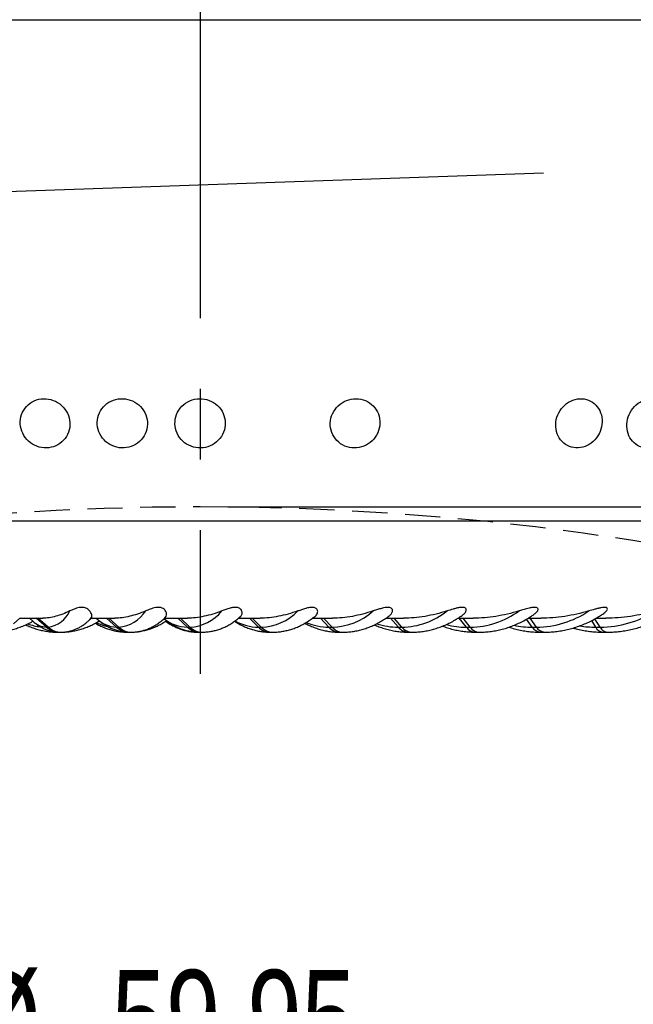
# Model space of a CAD drawing. Header units: millimetres. Extents: x 10 to 412, y 8 to 584.
# Tile 64 of 83: x 321 to 343, y 311 to 346. Entities that reach past the tile are written whole.
import ezdxf

# ---------------------------------------------------------------- set-up
doc = ezdxf.new("R2010")
doc.units = ezdxf.units.MM
doc.linetypes.add('CENTERX2', pattern=[20.32, 12.7, -2.54, 2.54, -2.54])
doc.linetypes.add('HIDDEN', pattern=[1.905, 1.27, -0.635])
for name, color, linetype in [('CENTERLINE', 4, 'CENTERX2'), ('DETAIL', 3, 'Continuous'), ('DIMENSIONS', 2, 'Continuous'), ('HIDDEN', 3, 'HIDDEN')]:
    doc.layers.add(name, color=color, linetype=linetype)
doc.layers.add('OUTLINE', color=7, linetype='Continuous', lineweight=25)
doc.styles.add('SLDTEXTSTYLE0', font='TXT', dxfattribs={"width": 0.75})
doc.dimstyles.new('SLDDIMSTYLE0', dxfattribs={"dimtxt": 3.5, "dimasz": 2, "dimexe": 0, "dimexo": 0.0625, "dimgap": 0.875, "dimtad": 1, "dimrnd": 1e-09, "dimzin": 12, "dimdsep": 46, "dimtxsty": 'SLDTEXTSTYLE0', "dimsah": 1, "dimcen": 0.09, "dimadec": 0, "dimazin": 3, "dimtfac": 1, "dimtmove": 0, "dimatfit": 0, "dimfxl": 0, "dimfrac": 2, "dimtolj": 1, "dimtzin": 12, "dimarcsym": 0})
doc.dimstyles.new('SLDDIMSTYLE1', dxfattribs={"dimtxt": 3.5, "dimasz": 2, "dimexe": 0, "dimexo": 0.0625, "dimgap": 0.875, "dimtad": 1, "dimrnd": 1e-09, "dimzin": 12, "dimdsep": 46, "dimtxsty": 'SLDTEXTSTYLE0', "dimsah": 1, "dimcen": 0, "dimadec": 0, "dimazin": 3, "dimtfac": 1, "dimtofl": 0, "dimtmove": 0, "dimatfit": 3, "dimfxl": 0, "dimfrac": 2, "dimtolj": 1, "dimtzin": 12, "dimarcsym": 0})
doc.dimstyles.new('SLDDIMSTYLE10', dxfattribs={"dimtxt": 3.5, "dimasz": 2, "dimexe": 0, "dimexo": 0.0625, "dimgap": 0.875, "dimtad": 1, "dimrnd": 1e-09, "dimzin": 12, "dimdsep": 46, "dimtxsty": 'SLDTEXTSTYLE0', "dimsah": 1, "dimcen": 0.09, "dimadec": 0, "dimazin": 3, "dimtol": 1, "dimtp": 1.4, "dimtm": 1.4, "dimtfac": 1, "dimtofl": 0, "dimtmove": 0, "dimatfit": 3, "dimfxl": 0, "dimfrac": 2, "dimtolj": 1, "dimarcsym": 0})
doc.dimstyles.new('SLDDIMSTYLE6', dxfattribs={"dimtxt": 3.5, "dimasz": 2, "dimexe": 0, "dimexo": 0.0625, "dimgap": 0.875, "dimtad": 0, "dimtih": 1, "dimtoh": 1, "dimrnd": 1e-09, "dimzin": 12, "dimdsep": 46, "dimtxsty": 'SLDTEXTSTYLE0', "dimsah": 1, "dimcen": 0.09, "dimadec": 0, "dimazin": 3, "dimtfac": 1, "dimtofl": 0, "dimtmove": 0, "dimatfit": 3, "dimfxl": 0, "dimfrac": 2, "dimtolj": 1, "dimtzin": 12, "dimarcsym": 0})
doc.dimstyles.new('SLDDIMSTYLE7', dxfattribs={"dimtxt": 3.5, "dimasz": 2, "dimexe": 0, "dimexo": 0.0625, "dimgap": 0.875, "dimtad": 1, "dimdec": 4, "dimzin": 12, "dimdsep": 46, "dimtxsty": 'SLDTEXTSTYLE0', "dimsah": 1, "dimcen": 0.09, "dimazin": 3, "dimtfac": 1, "dimtofl": 0, "dimtmove": 0, "dimatfit": 3, "dimfxl": 0, "dimfrac": 2, "dimtolj": 1, "dimtzin": 12, "dimarcsym": 0})
doc.dimstyles.new('SLDDIMSTYLE8', dxfattribs={"dimtxt": 3.5, "dimasz": 2, "dimexe": 0, "dimexo": 0.0625, "dimgap": 0.875, "dimtad": 1, "dimrnd": 1e-09, "dimzin": 12, "dimdsep": 46, "dimtxsty": 'SLDTEXTSTYLE0', "dimsah": 1, "dimcen": 0.09, "dimadec": 0, "dimazin": 3, "dimtfac": 1, "dimtofl": 0, "dimtmove": 0, "dimatfit": 3, "dimfxl": 0, "dimfrac": 2, "dimtolj": 1, "dimtzin": 12, "dimarcsym": 0})
doc.dimstyles.new('SLDDIMSTYLE9', dxfattribs={"dimtxt": 3.5, "dimasz": 2, "dimexe": 0, "dimexo": 0.0625, "dimgap": 0.875, "dimtad": 1, "dimrnd": 1e-09, "dimzin": 12, "dimdsep": 46, "dimtxsty": 'SLDTEXTSTYLE0', "dimsah": 1, "dimcen": 0, "dimadec": 0, "dimazin": 3, "dimtfac": 1, "dimtofl": 0, "dimtmove": 0, "dimatfit": 3, "dimfxl": 0, "dimfrac": 2, "dimtolj": 1, "dimtzin": 12, "dimarcsym": 0})

# ---------------------------------------------------------------- blocks, each defined once
blk = doc.blocks.new('_D')
at = {"layer": 'DIMENSIONS'}
for p, q in [((377.386, 328.805), (377.386, 332.805)), ((328.7, 328.805), (379.386, 328.805)), ((377.386, 324.805), (377.386, 328.805)), ((357.675, 324.805), (379.386, 324.805)), ((377.386, 324.805), (377.386, 304.777))]:
    blk.add_line(p, q, dxfattribs=at)
for points in [[(377.386, 328.805), (377.886, 330.805), (376.886, 330.805)], [(377.386, 324.805), (376.886, 322.805), (377.886, 322.805)]]:
    blk.add_solid(points, dxfattribs=at)
at = {"layer": 'DIMENSIONS', "char_height": 3.5, "attachment_point": 1, "rotation": 90, "style": 'SLDTEXTSTYLE0'}
for s, insert in [('Push', (372.874, 310.262)), ('4', (372.874, 306.364))]:
    blk.add_mtext(s, dxfattribs=dict(at, insert=insert))
blk = doc.blocks.new('_D_1')
at = {"layer": 'DIMENSIONS'}
blk.add_line((312.899, 327.714), (304.925, 381.509), dxfattribs=at)
blk.add_solid([(312.899, 327.714), (313.1, 329.766), (312.111, 329.619)], dxfattribs=at)
at = {"layer": 'DIMENSIONS', "char_height": 3.5, "attachment_point": 1, "rotation": 278.4315, "style": 'SLDTEXTSTYLE0'}
for s, insert in [('R', (309.62, 380.601)), ('100,95', (310.035, 377.798))]:
    blk.add_mtext(s, dxfattribs=dict(at, insert=insert))
blk = doc.blocks.new('_D_12')
at = {"layer": 'DIMENSIONS'}
for p, q in [((381.345, 470.541), (376.345, 465.805)), ((381.345, 470.541), (386.345, 470.541)), ((385.345, 464.929), (385.345, 470.541)), ((376.345, 465.805), (328.7, 465.805))]:
    blk.add_line(p, q, dxfattribs=at)
blk.add_solid([(385.345, 470.541), (384.845, 468.541), (385.845, 468.541)], dxfattribs=at)
at = {"layer": 'DIMENSIONS', "insert": (386.345, 472.274), "char_height": 3.5, "attachment_point": 1, "style": 'SLDTEXTSTYLE0'}
blk.add_mtext('141', dxfattribs=at)
blk = doc.blocks.new('_D_18')
at = {"layer": 'DIMENSIONS'}
for start, end in [(303.3621, 321.6576), (270, 303.3621)]:
    blk.add_arc((327.7, 518.246), 50.949, start, end, dxfattribs=at)
for points in [[(355.718, 475.693), (353.76, 475.049), (354.293, 474.203)], [(327.7, 467.297), (329.71, 466.836), (329.69, 467.836)]]:
    blk.add_solid(points, dxfattribs=at)
at = {"layer": 'DIMENSIONS', "insert": (355.173, 480.203), "char_height": 3.5, "attachment_point": 1, "rotation": 44.1083, "style": 'SLDTEXTSTYLE0'}
blk.add_mtext('33,36°', dxfattribs=at)
blk = doc.blocks.new('_D_32')
at = {"layer": 'DIMENSIONS'}
for q in [(340.05, 340.805), (281.446, 338.767)]:
    blk.add_line((292.079, 339.137), q, dxfattribs=at)
blk.add_solid([(292.079, 339.137), (290.063, 339.567), (290.098, 338.568)], dxfattribs=at)
at = {"layer": 'DIMENSIONS', "insert": (281.289, 343.273), "char_height": 3.5, "attachment_point": 1, "rotation": 1.9917, "style": 'SLDTEXTSTYLE0'}
blk.add_mtext('R48', dxfattribs=at)
blk = doc.blocks.new('_D_34')
at = {"layer": 'DIMENSIONS'}
for p, q in [((297.725, 327.805), (297.725, 305.606)), ((357.675, 327.805), (357.675, 305.606)), ((357.675, 307.606), (297.725, 307.606))]:
    blk.add_line(p, q, dxfattribs=at)
for points in [[(297.725, 307.606), (299.725, 307.106), (299.725, 308.106)], [(357.675, 307.606), (355.675, 308.106), (355.675, 307.106)]]:
    blk.add_solid(points, dxfattribs=at)
at = {"layer": 'DIMENSIONS', "char_height": 3.5, "attachment_point": 1, "style": 'SLDTEXTSTYLE0'}
for s, insert in [('%%c', (319.242, 312.118)), ('59,95', (324.521, 312.171))]:
    blk.add_mtext(s, dxfattribs=dict(at, insert=insert))
blk = doc.blocks.new('_D_40')
at = {"layer": 'DIMENSIONS'}
for p, q in [((292.05, 339.805), (292.05, 299.372)), ((363.35, 339.805), (363.35, 299.372)), ((363.35, 301.372), (292.05, 301.372))]:
    blk.add_line(p, q, dxfattribs=at)
for points in [[(292.05, 301.372), (294.05, 300.872), (294.05, 301.872)], [(363.35, 301.372), (361.35, 301.872), (361.35, 300.872)]]:
    blk.add_solid(points, dxfattribs=at)
at = {"layer": 'DIMENSIONS', "attachment_point": 1, "style": 'SLDTEXTSTYLE0'}
for s, insert, char_height in [('%%c', (315.741, 305.884), 3.5), ('71,3', (321.02, 305.937), 3.5), ('±1,40', (331.364, 304.926), 2.5)]:
    blk.add_mtext(s, dxfattribs=dict(at, insert=insert, char_height=char_height))

msp = doc.modelspace()

# ---------------------------------------------------------------- linework, layer by layer
at = {"layer": 'CENTERLINE'}
msp.add_line((327.70013, 571.80517), (327.70013, 322.81249), dxfattribs=at)
at = {"layer": 'DETAIL'}
for p, q in [((292.05013, 346.30517), (363.35013, 346.30517)), ((322.17495, 324.48392), (321.80286, 324.80517)), ((322.23706, 324.48392), (321.86496, 324.80517)), ((324.69874, 324.48392), (324.33987, 324.80517)), ((324.77548, 324.48392), (324.41661, 324.80517)), ((327.24538, 324.48392), (326.90246, 324.80517)), ((327.33617, 324.48392), (326.99325, 324.80517)), ((329.79548, 324.48392), (329.47111, 324.80517)), ((329.89963, 324.48392), (329.57526, 324.80517)), ((332.32963, 324.48392), (332.02629, 324.80517)), ((332.44634, 324.48392), (332.14301, 324.80517)), ((334.82854, 324.48392), (334.54855, 324.80517)), ((334.95694, 324.48392), (334.67694, 324.80517)), ((337.27321, 324.48392), (337.01868, 324.80517)), ((337.4123, 324.48392), (337.15778, 324.80517)), ((339.64501, 324.48392), (339.44051, 324.77318)), ((339.79375, 324.48392), (339.56663, 324.80517)), ((341.92591, 324.48392), (341.77908, 324.72216)), ((342.08317, 324.48392), (341.89777, 324.78473)), ((322.17495, 324.48392), (322.23706, 324.48392)), ((324.69874, 324.48392), (324.77548, 324.48392)), ((327.24538, 324.48392), (327.33617, 324.48392)), ((329.79548, 324.48392), (329.89963, 324.48392)), ((332.32963, 324.48392), (332.44634, 324.48392)), ((334.82854, 324.48392), (334.95694, 324.48392)), ((337.27321, 324.48392), (337.4123, 324.48392)), ((339.64501, 324.48392), (339.79375, 324.48392)), ((341.92591, 324.48392), (342.08317, 324.48392)), ((322.51415, 324.30824), (322.56782, 324.30517)), ((324.99892, 324.31256), (325.08777, 324.30517))]:
    msp.add_line(p, q, dxfattribs=at)
at = {"layer": 'DETAIL', "flags": 128}
msp.add_lwpolyline([(323.67524, 324.70254), (323.7315, 324.7571), (323.806, 324.83969)], dxfattribs=at)
at = {"layer": 'DETAIL'}
for centre, radius, start, end in [((322.08428, 325.51083), 1.03821, 278.461799, 334.577863), ((324.66048, 325.77564), 1.29683, 275.087761, 326.77869), ((327.24742, 326.08241), 1.60095, 273.177991, 320.549129), ((329.83041, 326.42183), 1.93914, 272.045582, 315.602479), ((332.39233, 326.78356), 2.30028, 271.345412, 311.664466), ((334.91511, 327.15664), 2.67305, 270.896615, 308.515435), ((337.3804, 327.52972), 3.04597, 270.600099, 305.989071), ((339.77001, 327.89146), 3.40762, 270.399323, 303.961715), ((342.0661, 328.23088), 3.747, 270.260967, 302.34161), ((322.22063, 325.24632), 0.76376, 225.785707, 266.570948), ((324.74395, 325.57987), 1.09688, 224.932239, 267.638218), ((327.27874, 325.89565), 1.41212, 231.685741, 268.646508), ((327.31293, 326.04208), 1.58086, 238.041658, 243.942433), ((329.81586, 326.22111), 1.73731, 240.563001, 269.327647), ((322.19459, 326.57013), 2.0871, 250.652044, 263.347005), ((322.65176, 325.03044), 0.72528, 228.896785, 269.748828), ((322.71311, 325.02843), 0.72326, 228.837431, 269.810787), ((324.70968, 326.24035), 1.76013, 245.266154, 258.898713), ((325.16059, 324.9911), 0.68595, 227.678514, 269.579063), ((325.23733, 324.9911), 0.68595, 227.678529, 269.579048), ((327.68927, 324.94552), 0.6404, 226.120935, 269.339111), ((327.78006, 324.94552), 0.6404, 226.120941, 269.339106), ((330.21863, 324.8951), 0.59003, 224.177857, 269.001636), ((330.32278, 324.8951), 0.59003, 224.177844, 269.000354), ((332.33857, 326.56876), 2.08486, 246.761262, 269.75411), ((332.72954, 324.84136), 0.53638, 221.790237, 268.524641), ((332.84626, 324.84137), 0.53638, 221.790281, 268.522859), ((334.83264, 326.95107), 2.46715, 251.708026, 269.904856), ((335.20305, 324.78594), 0.48112, 218.884337, 267.843115), ((335.33145, 324.78595), 0.48112, 218.884546, 267.840745), ((337.27555, 327.35056), 2.86665, 255.519768, 269.953227), ((337.62057, 324.73052), 0.426, 215.371718, 266.853586), ((337.75967, 324.73052), 0.426, 215.371842, 266.850954), ((339.64579, 327.73773), 3.25381, 258.356935, 269.986397), ((339.96408, 324.67678), 0.37282, 211.151335, 265.390116), ((340.11282, 324.67679), 0.37283, 211.1516, 265.386879), ((341.92605, 328.10742), 3.6235, 260.835526, 269.997899), ((342.21635, 324.62636), 0.32349, 206.125116, 263.178293), ((342.37361, 324.62636), 0.32349, 206.124968, 263.175043)]:
    msp.add_arc(centre, radius, start, end, dxfattribs=at)
at = {"layer": 'HIDDEN'}
msp.add_arc((327.70013, 227.85991), 100.94525, 74.2800963, 105.7199037, dxfattribs=at)
at = {"layer": 'OUTLINE'}
for p, q in [((293.70631, 328.30517), (361.69396, 328.30517)), ((320.98517, 324.59921), (321.22415, 324.80485)), ((321.21286, 324.80517), (322.04565, 324.80517)), ((321.57044, 324.80517), (321.68803, 324.6989)), ((321.68274, 324.70371), (321.68803, 324.6989)), ((323.67124, 324.6989), (323.79092, 324.80705)), ((323.67124, 324.6989), (323.67524, 324.70254)), ((323.78814, 324.80517), (324.63277, 324.80517)), ((326.41898, 324.80517), (327.24324, 324.80517)), ((326.44392, 324.82888), (326.45669, 324.84101)), ((329.08046, 324.80517), (329.85719, 324.80517)), ((331.74019, 324.80517), (332.45472, 324.80517)), ((334.37638, 324.80517), (335.01606, 324.80517)), ((336.96777, 324.80517), (337.52173, 324.80517)), ((339.49374, 324.80517), (339.95264, 324.80517)), ((341.93432, 324.80517), (342.29031, 324.80517)), ((322.56782, 324.30517), (322.64858, 324.30517)), ((322.64858, 324.30517), (322.71068, 324.30517)), ((325.08777, 324.30517), (325.15555, 324.30517)), ((325.15555, 324.30517), (325.23229, 324.30517)), ((327.6276, 324.30517), (327.68188, 324.30517)), ((327.68188, 324.30517), (327.77267, 324.30517)), ((330.16798, 324.30517), (330.20835, 324.30517)), ((330.20835, 324.30517), (330.3125, 324.30517)), ((332.68958, 324.30517), (332.71573, 324.30517)), ((332.71573, 324.30517), (332.83245, 324.30517)), ((335.16719, 324.30549), (335.17321, 324.30517)), ((335.17321, 324.30517), (335.18494, 324.30517)), ((335.18494, 324.30517), (335.31334, 324.30517)), ((337.59719, 324.30517), (337.73629, 324.30517)), ((339.93411, 324.30517), (340.08285, 324.30517)), ((342.17793, 324.30517), (342.33518, 324.30517))]:
    msp.add_line(p, q, dxfattribs=at)
for points, knots in [([(322.89525, 331.3346), (322.95545, 331.43349), (322.99477, 331.54421), (323.02724, 331.7721), (323.0203, 331.89103), (322.96158, 332.11606), (322.90925, 332.22444), (322.76833, 332.41272), (322.67933, 332.49368), (322.37615, 332.67853), (322.12804, 332.71994), (321.78902, 332.64352), (321.68177, 332.59562), (321.49577, 332.46294), (321.41588, 332.37707), (321.29745, 332.18239), (321.25769, 332.07154), (321.22497, 331.84376), (321.23157, 331.72538), (321.31963, 331.38543), (321.47141, 331.18206), (321.77372, 330.99699), (321.88616, 330.95492), (322.11638, 330.91598), (322.23573, 330.91907), (322.46064, 330.96959), (322.56861, 331.01757), (322.75499, 331.15024), (322.83506, 331.2357), (322.89525, 331.3346)], [0, 0, 0, 0, 0.0625, 0.0625, 0.125, 0.125, 0.1875, 0.1875, 0.25, 0.25, 0.375, 0.375, 0.4375, 0.4375, 0.5, 0.5, 0.5625, 0.5625, 0.625, 0.625, 0.75, 0.75, 0.8125, 0.8125, 0.875, 0.875, 0.9375, 0.9375, 1, 1, 1, 1]), ([(325.58474, 331.21713), (325.66299, 331.30423), (325.72214, 331.40517), (325.7972, 331.62442), (325.81222, 331.74168), (325.79537, 331.97257), (325.76316, 332.08765), (325.65761, 332.29531), (325.58323, 332.38999), (325.40519, 332.5434), (325.30071, 332.60319), (325.07666, 332.67946), (324.95867, 332.69589), (324.72162, 332.68296), (324.60692, 332.65383), (324.39567, 332.55379), (324.30063, 332.48307), (324.14615, 332.3114), (324.08603, 332.20929), (324.01132, 331.99168), (323.99598, 331.87392), (324.01255, 331.64305), (324.04434, 331.52829), (324.1502, 331.3191), (324.22338, 331.22536), (324.40334, 331.06976), (324.50698, 331.01055), (324.73093, 330.93409), (324.85003, 330.9177), (325.20137, 330.93678), (325.42824, 331.04294), (325.58474, 331.21713)], [0, 0, 0, 0, 0.0625, 0.0625, 0.125, 0.125, 0.1875, 0.1875, 0.25, 0.25, 0.3125, 0.3125, 0.375, 0.375, 0.4375, 0.4375, 0.5, 0.5, 0.5625, 0.5625, 0.625, 0.625, 0.6875, 0.6875, 0.75, 0.75, 0.8125, 0.8125, 0.875, 0.875, 1, 1, 1, 1]), ([(328.35383, 331.19578), (328.4365, 331.28025), (328.50073, 331.37916), (328.5867, 331.59576), (328.60751, 331.7124), (328.60197, 331.94361), (328.57534, 332.05962), (328.47974, 332.2705), (328.40983, 332.36751), (328.23887, 332.52652), (328.13706, 332.58962), (327.91616, 332.67301), (327.79865, 332.69321), (327.56032, 332.6879), (327.44387, 332.66249), (327.22713, 332.56936), (327.12835, 332.50178), (326.96499, 332.33529), (326.89968, 332.23525), (326.81404, 332.02032), (326.79287, 331.90318), (326.79814, 331.67204), (326.8244, 331.55635), (326.92035, 331.34395), (326.98918, 331.24792), (327.16209, 331.08666), (327.26317, 331.02415), (327.48405, 330.94055), (327.60269, 330.92035), (327.95591, 330.9281), (328.18847, 331.02684), (328.35383, 331.19578)], [0, 0, 0, 0, 0.0625, 0.0625, 0.125, 0.125, 0.1875, 0.1875, 0.25, 0.25, 0.3125, 0.3125, 0.375, 0.375, 0.4375, 0.4375, 0.5, 0.5, 0.5625, 0.5625, 0.625, 0.625, 0.6875, 0.6875, 0.75, 0.75, 0.8125, 0.8125, 0.875, 0.875, 1, 1, 1, 1]), ([(333.99814, 331.31064), (334.06738, 331.40745), (334.11693, 331.51674), (334.17064, 331.74323), (334.17489, 331.86221), (334.13748, 332.08881), (334.0955, 332.19872), (333.97269, 332.39126), (333.89154, 332.47497), (333.60648, 332.66925), (333.36271, 332.71849), (333.01691, 332.653), (332.90523, 332.6086), (332.70685, 332.4821), (332.6189, 332.39892), (332.48217, 332.20837), (332.43196, 332.09898), (332.37782, 331.87262), (332.3733, 331.75421), (332.42948, 331.41194), (332.56231, 331.20396), (332.84723, 331.00946), (332.95568, 330.96386), (333.18202, 330.91761), (333.30147, 330.91688), (333.53066, 330.96013), (333.64284, 331.00459), (333.8411, 331.13108), (333.9289, 331.21384), (333.99814, 331.31064)], [0, 0, 0, 0, 0.0625, 0.0625, 0.125, 0.125, 0.1875, 0.1875, 0.25, 0.25, 0.375, 0.375, 0.4375, 0.4375, 0.5, 0.5, 0.5625, 0.5625, 0.625, 0.625, 0.75, 0.75, 0.8125, 0.8125, 0.875, 0.875, 0.9375, 0.9375, 1, 1, 1, 1]), ([(341.29768, 330.92381), (341.40767, 330.92961), (341.51616, 330.95814), (341.72036, 331.0572), (341.81459, 331.12751), (341.97311, 331.29859), (342.0381, 331.40048), (342.12743, 331.61783), (342.15266, 331.73554), (342.15919, 331.96643), (342.14075, 332.08131), (342.06302, 332.29081), (342.00445, 332.38484), (341.85337, 332.54113), (341.76343, 332.60081), (341.56413, 332.67837), (341.45584, 332.69539), (341.23847, 332.68404), (341.1282, 332.65535), (340.92482, 332.55736), (340.82958, 332.48698), (340.67047, 332.31657), (340.60515, 332.21521), (340.51482, 331.99715), (340.48956, 331.88084), (340.48289, 331.64746), (340.50147, 331.53355), (340.57987, 331.32329), (340.63937, 331.22867), (340.86437, 330.99628), (341.07769, 330.91221), (341.29768, 330.92381)], [0, 0, 0, 0, 0.0625, 0.0625, 0.125, 0.125, 0.1875, 0.1875, 0.25, 0.25, 0.3125, 0.3125, 0.375, 0.375, 0.4375, 0.4375, 0.5, 0.5, 0.5625, 0.5625, 0.625, 0.625, 0.6875, 0.6875, 0.75, 0.75, 0.8125, 0.8125, 0.875, 0.875, 1, 1, 1, 1]), ([(343.80159, 330.92328), (343.90748, 330.92745), (344.01258, 330.95439), (344.21171, 331.0505), (344.30431, 331.11947), (344.46163, 331.28834), (344.52706, 331.38935), (344.61927, 331.60558), (344.64698, 331.72303), (344.66008, 331.95406), (344.64575, 332.06935), (344.57728, 332.28024), (344.52379, 332.37525), (344.38326, 332.53396), (344.29861, 332.59505), (344.10937, 332.67566), (344.00581, 332.6943), (343.79655, 332.68617), (343.68971, 332.65909), (343.4913, 332.56403), (343.39766, 332.49499), (343.23964, 332.32679), (343.17384, 332.22631), (343.08053, 332.00939), (343.0528, 331.89334), (343.03949, 331.65984), (343.054, 331.54553), (343.12319, 331.33387), (343.17763, 331.23827), (343.38717, 331.00227), (343.58981, 330.91494), (343.80159, 330.92328)], [0, 0, 0, 0, 0.0625, 0.0625, 0.125, 0.125, 0.1875, 0.1875, 0.25, 0.25, 0.3125, 0.3125, 0.375, 0.375, 0.4375, 0.4375, 0.5, 0.5, 0.5625, 0.5625, 0.625, 0.625, 0.6875, 0.6875, 0.75, 0.75, 0.8125, 0.8125, 0.875, 0.875, 1, 1, 1, 1]), ([(323.02196, 325.06513), (322.84419, 324.98236), (322.67329, 324.91796), (322.34693, 324.82925), (322.19066, 324.80517), (322.04565, 324.80517)], [0, 0, 0, 0, 0.5, 0.5, 1, 1, 1, 1]), ([(323.806, 324.83969), (323.81399, 324.86081), (323.81427, 324.89209), (323.79649, 324.95346), (323.78754, 324.9763), (323.7603, 325.02671), (323.74227, 325.05451), (323.70087, 325.09899), (323.68462, 325.11426), (323.64403, 325.14434), (323.61991, 325.15925), (323.55586, 325.18464), (323.51535, 325.19396), (323.43197, 325.19808), (323.3919, 325.1937), (323.28334, 325.17336), (323.22519, 325.15192), (323.11657, 325.10874), (323.06802, 325.08658), (323.02196, 325.06513)], [0, 0, 0, 0, 0.25, 0.25, 0.375, 0.375, 0.5, 0.5, 0.5625, 0.5625, 0.625, 0.625, 0.6875, 0.6875, 0.75, 0.75, 0.875, 0.875, 1, 1, 1, 1]), ([(325.74535, 325.06513), (325.54686, 324.98243), (325.35416, 324.91799), (324.9819, 324.8292), (324.80177, 324.80517), (324.63277, 324.80517)], [0, 0, 0, 0, 0.5, 0.5, 1, 1, 1, 1]), ([(326.45728, 324.83969), (326.4794, 324.86085), (326.49385, 324.89218), (326.49669, 324.95369), (326.49452, 324.9766), (326.48055, 325.02719), (326.46901, 325.05519), (326.43703, 325.09963), (326.42381, 325.11492), (326.38886, 325.14495), (326.36691, 325.16005), (326.3072, 325.18505), (326.26772, 325.1942), (326.18505, 325.19799), (326.14382, 325.19354), (326.03103, 325.1731), (325.96773, 325.15147), (325.85042, 325.10865), (325.79679, 325.08656), (325.74535, 325.06513)], [0, 0, 0, 0, 0.25, 0.25, 0.375, 0.375, 0.5, 0.5, 0.5625, 0.5625, 0.625, 0.625, 0.6875, 0.6875, 0.75, 0.75, 0.875, 0.875, 1, 1, 1, 1]), ([(328.48362, 325.06513), (328.26587, 324.98247), (328.0528, 324.91799), (327.63736, 324.82912), (327.43489, 324.80517), (327.24324, 324.80517)], [0, 0, 0, 0, 0.5, 0.5, 1, 1, 1, 1]), ([(329.14595, 324.86439), (329.15586, 324.87207), (329.17881, 324.88985), (329.20095, 324.9329), (329.21413, 324.98669), (329.20812, 325.04794), (329.18269, 325.10718), (329.1382, 325.15253), (329.08675, 325.17935), (329.03398, 325.19334), (328.97071, 325.19826), (328.88158, 325.19129), (328.76007, 325.16332), (328.62114, 325.11784), (328.52952, 325.08273), (328.48362, 325.06514)], [0, 0, 0, 0, 0.08206003, 0.19010582, 0.29827166, 0.40602456, 0.50260295, 0.56863805, 0.60714244, 0.6388241, 0.67058525, 0.71141606, 0.78441398, 0.89199287, 1, 1, 1, 1]), ([(331.21593, 325.06513), (330.98055, 324.98249), (330.74869, 324.91797), (330.29314, 324.82903), (330.07001, 324.80517), (329.85719, 324.80517)], [0, 0, 0, 0, 0.5, 0.5, 1, 1, 1, 1]), ([(331.84349, 324.88557), (331.84485, 324.88638), (331.86436, 324.89804), (331.89112, 324.93242), (331.92199, 324.98584), (331.93042, 325.04023), (331.92384, 325.08885), (331.90664, 325.12536), (331.87583, 325.15854), (331.8322, 325.18254), (331.77604, 325.19514), (331.71198, 325.19798), (331.63996, 325.19039), (331.56587, 325.17564), (331.46796, 325.14997), (331.34928, 325.11227), (331.26042, 325.08086), (331.21593, 325.06514)], [0, 0, 0, 0, 0.008808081, 0.126093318, 0.243514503, 0.360480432, 0.42393406, 0.487236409, 0.536470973, 0.586171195, 0.619321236, 0.652475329, 0.70026155, 0.745826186, 0.791530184, 0.895648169, 1, 1, 1, 1]), ([(333.92148, 325.06513), (333.67026, 324.98252), (333.42139, 324.91795), (332.92918, 324.82895), (332.68723, 324.80517), (332.45472, 324.80517)], [0, 0, 0, 0, 0.5, 0.5, 1, 1, 1, 1]), ([(334.5173, 324.91108), (334.53534, 324.92443), (334.56788, 324.94854), (334.59963, 324.9948), (334.61983, 325.04116), (334.62554, 325.09228), (334.61092, 325.13823), (334.57397, 325.17148), (334.52976, 325.18981), (334.47181, 325.19799), (334.39078, 325.19474), (334.27831, 325.17446), (334.14538, 325.13754), (334.02276, 325.09843), (333.94955, 325.07437), (333.92148, 325.06514)], [0, 0, 0, 0, 0.11438679, 0.20642729, 0.29841821, 0.38894495, 0.48200726, 0.53168766, 0.57099567, 0.61056317, 0.65323072, 0.72319469, 0.82713005, 0.93372794, 1, 1, 1, 1]), ([(336.57968, 325.06513), (336.31452, 324.98253), (336.05051, 324.91793), (335.52532, 324.82887), (335.26651, 324.80517), (335.01606, 324.80517)], [0, 0, 0, 0, 0.5, 0.5, 1, 1, 1, 1]), ([(337.15371, 324.93461), (337.1609, 324.93895), (337.20302, 324.96441), (337.24327, 325.01525), (337.27161, 325.07923), (337.27316, 325.12644), (337.25085, 325.16377), (337.21105, 325.18649), (337.16175, 325.19661), (337.094, 325.19704), (337.00648, 325.18528), (336.90346, 325.16166), (336.75611, 325.12049), (336.65123, 325.08759), (336.57968, 325.06514)], [0, 0, 0, 0, 0.03910834, 0.22899962, 0.3226166, 0.41804667, 0.48826036, 0.5312487, 0.57460109, 0.6121476, 0.67339402, 0.75056036, 0.82986361, 1, 1, 1, 1]), ([(339.17031, 325.06513), (338.8932, 324.98254), (338.61604, 324.9179), (338.0618, 324.82879), (337.7882, 324.80517), (337.52173, 324.80517)], [0, 0, 0, 0, 0.5, 0.5, 1, 1, 1, 1]), ([(339.72709, 324.95824), (339.73873, 324.96614), (339.77246, 324.98903), (339.81097, 325.02914), (339.84203, 325.0758), (339.85447, 325.11574), (339.84927, 325.15186), (339.82633, 325.17801), (339.78414, 325.19329), (339.72961, 325.19825), (339.64281, 325.19147), (339.5103, 325.16391), (339.34624, 325.11784), (339.22935, 325.08283), (339.17031, 325.06514)], [0, 0, 0, 0, 0.063626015, 0.184357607, 0.270296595, 0.357369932, 0.420417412, 0.483984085, 0.52525997, 0.566638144, 0.620026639, 0.715079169, 0.856061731, 1, 1, 1, 1]), ([(341.67363, 325.06513), (341.38668, 324.98254), (341.09846, 324.91786), (340.51932, 324.8287), (340.23312, 324.80517), (339.95264, 324.80517)], [0, 0, 0, 0, 0.5, 0.5, 1, 1, 1, 1]), ([(342.2116, 324.98309), (342.23602, 324.99868), (342.28189, 325.02797), (342.32622, 325.08132), (342.34819, 325.12857), (342.34067, 325.16521), (342.31295, 325.18701), (342.26987, 325.19686), (342.20575, 325.19677), (342.11746, 325.18429), (342.00853, 325.15937), (341.8563, 325.11827), (341.74626, 325.08626), (341.67363, 325.06514)], [0, 0, 0, 0, 0.12538333, 0.23554906, 0.34811832, 0.42053832, 0.46988645, 0.51966019, 0.56217557, 0.63316493, 0.72436895, 0.8180837, 1, 1, 1, 1]), ([(344.07062, 325.06513), (343.77598, 324.98254), (343.47886, 324.91781), (342.87917, 324.82861), (342.58266, 324.80517), (342.29031, 324.80517)], [0, 0, 0, 0, 0.5, 0.5, 1, 1, 1, 1]), ([(320.23385, 324.30555), (320.26727, 324.30598), (320.36473, 324.30724), (320.52596, 324.31987), (320.71676, 324.34655), (320.90607, 324.38605), (321.09348, 324.43797), (321.27866, 324.50209), (321.46078, 324.57927), (321.59759, 324.64463), (321.67201, 324.68782), (321.68837, 324.69732)], [0, 0, 0, 0, 0.06648614, 0.19386857, 0.3212675, 0.44883185, 0.57670897, 0.70503755, 0.83393162, 0.96349151, 1, 1, 1, 1]), ([(321.6807, 324.70705), (321.69008, 324.69803), (321.73269, 324.65706), (321.81426, 324.59322), (321.92417, 324.51733), (322.03699, 324.45357), (322.15585, 324.3993), (322.28087, 324.35585), (322.41137, 324.32496), (322.5342, 324.30793), (322.61331, 324.30602), (322.64858, 324.30517)], [0, 0, 0, 0, 0.03745003, 0.17017618, 0.29682908, 0.41844284, 0.53604793, 0.66221885, 0.78457543, 0.90396805, 1, 1, 1, 1]), ([(322.71068, 324.30517), (322.74712, 324.30607), (322.82618, 324.30803), (322.94667, 324.32491), (323.07072, 324.3539), (323.19157, 324.39474), (323.30899, 324.44682), (323.42315, 324.50994), (323.53367, 324.58475), (323.61854, 324.65037), (323.66412, 324.69364), (323.67652, 324.70541)], [0, 0, 0, 0, 0.09945986, 0.2158133, 0.33229401, 0.44982391, 0.56936056, 0.69193344, 0.81864807, 0.95065867, 1, 1, 1, 1]), ([(322.74048, 324.30643), (322.7599, 324.30676), (322.83919, 324.30808), (322.97807, 324.32037), (323.15626, 324.34707), (323.33292, 324.38676), (323.50767, 324.43881), (323.68028, 324.50303), (323.85, 324.58023), (323.98349, 324.64919), (324.05854, 324.69623), (324.07973, 324.70951)], [0, 0, 0, 0, 0.041636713, 0.169915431, 0.298226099, 0.426809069, 0.555897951, 0.685704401, 0.816417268, 0.948179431, 1, 1, 1, 1]), ([(323.79022, 324.80783), (323.79159, 324.80901), (323.79493, 324.81189), (323.80188, 324.82935), (323.806, 324.83969)], [0, 0, 0, 0, 0.40798825, 1, 1, 1, 1]), ([(323.96956, 324.80517), (323.99411, 324.78222), (324.06044, 324.7202), (324.17563, 324.63241), (324.3126, 324.54229), (324.45218, 324.46733), (324.59328, 324.4068), (324.7354, 324.36038), (324.87798, 324.32806), (325.01812, 324.30864), (325.11074, 324.3063), (325.15555, 324.30517)], [0, 0, 0, 0, 0.07586749, 0.20503376, 0.3298703, 0.45037986, 0.56690641, 0.68001383, 0.79035194, 0.8985971, 1, 1, 1, 1]), ([(325.23229, 324.30517), (325.26769, 324.30588), (325.34986, 324.30754), (325.47806, 324.32274), (325.61567, 324.35089), (325.75092, 324.39129), (325.88363, 324.44358), (326.01367, 324.50776), (326.14114, 324.58377), (326.26562, 324.67239), (326.36709, 324.75431), (326.42459, 324.81012), (326.44392, 324.82888)], [0, 0, 0, 0, 0.07808844, 0.18121618, 0.2844533, 0.38843159, 0.49378253, 0.60113008, 0.71108056, 0.82418826, 0.94089588, 1, 1, 1, 1]), ([(325.43285, 324.31956), (325.44458, 324.32053), (325.5117, 324.32607), (325.63318, 324.34863), (325.79657, 324.38755), (325.9579, 324.43997), (326.11713, 324.50424), (326.27356, 324.58146), (326.39814, 324.65152), (326.46859, 324.69963), (326.48968, 324.71404)], [0, 0, 0, 0, 0.03134635, 0.17928573, 0.32772005, 0.47706382, 0.62770145, 0.77996139, 0.93411194, 1, 1, 1, 1]), ([(326.39857, 324.78574), (326.42823, 324.76177), (326.50437, 324.70021), (326.63323, 324.61463), (326.78282, 324.52875), (326.93485, 324.45723), (327.08838, 324.39947), (327.2429, 324.35537), (327.39787, 324.32498), (327.54433, 324.30798), (327.63903, 324.30604), (327.68188, 324.30517)], [0, 0, 0, 0, 0.08019465, 0.20587362, 0.32881229, 0.44900936, 0.56662956, 0.6819719, 0.79542545, 0.9074316, 1, 1, 1, 1]), ([(326.46298, 324.69614), (326.48766, 324.67824), (326.55966, 324.62603), (326.68462, 324.5528), (326.83579, 324.47666), (326.989, 324.41499), (327.14327, 324.36691), (327.29817, 324.3324), (327.45019, 324.31168), (327.56013, 324.30551), (327.61811, 324.30521), (327.6276, 324.30517)], [0, 0, 0, 0, 0.07212364, 0.21035487, 0.34550207, 0.47769917, 0.60724366, 0.73454349, 0.86007645, 0.97710067, 1, 1, 1, 1]), ([(327.77267, 324.30517), (327.80839, 324.30578), (327.89522, 324.30726), (328.03267, 324.32151), (328.18401, 324.34908), (328.33346, 324.38917), (328.48079, 324.44142), (328.62579, 324.50588), (328.76836, 324.58248), (328.90809, 324.6716), (329.03535, 324.76447), (329.11319, 324.83223), (329.14771, 324.86229)], [0, 0, 0, 0, 0.07121701, 0.17312323, 0.27510476, 0.37760339, 0.48104859, 0.58584758, 0.69236704, 0.80090813, 0.91169265, 1, 1, 1, 1]), ([(328.93698, 324.69516), (328.98868, 324.6631), (329.09229, 324.59884), (329.25362, 324.51782), (329.41779, 324.44879), (329.58369, 324.39342), (329.75065, 324.35121), (329.9182, 324.32248), (330.07092, 324.30743), (330.16765, 324.30584), (330.20835, 324.30517)], [0, 0, 0, 0, 0.132982, 0.26654992, 0.39817415, 0.52796329, 0.6561193, 0.782906, 0.90864166, 1, 1, 1, 1]), ([(330.3125, 324.30517), (330.34922, 324.30572), (330.44147, 324.30711), (330.58887, 324.3207), (330.75382, 324.34791), (330.91713, 324.38775), (331.0785, 324.43988), (331.23765, 324.50437), (331.39435, 324.58103), (331.54816, 324.67014), (331.69899, 324.77053), (331.79548, 324.84677), (331.84392, 324.88504)], [0, 0, 0, 0, 0.06688988, 0.16802146, 0.26919919, 0.37071538, 0.47285418, 0.57587673, 0.68000931, 0.78543494, 0.89227714, 1, 1, 1, 1]), ([(332.83245, 324.30517), (332.87053, 324.30568), (332.96848, 324.307), (333.12599, 324.32019), (333.30417, 324.34712), (333.48083, 324.38676), (333.6556, 324.43879), (333.82815, 324.50313), (333.99808, 324.57983), (334.1652, 324.66847), (334.3285, 324.77005), (334.44662, 324.85067), (334.50843, 324.90054), (334.51893, 324.90901)], [0, 0, 0, 0, 0.06362153, 0.16363554, 0.26367496, 0.36392568, 0.46457119, 0.56577646, 0.66768878, 0.77041814, 0.87404329, 0.97860985, 1, 1, 1, 1]), ([(335.31334, 324.30517), (335.35294, 324.30565), (335.45657, 324.30691), (335.62397, 324.31982), (335.81477, 324.34656), (336.00408, 324.38605), (336.1915, 324.43794), (336.37661, 324.50222), (336.55899, 324.57877), (336.73832, 324.66731), (336.91376, 324.76843), (337.05274, 324.85742), (337.1311, 324.9164), (337.15429, 324.93386)], [0, 0, 0, 0, 0.06095827, 0.15953319, 0.25812073, 0.35683598, 0.45579387, 0.55510097, 0.65484553, 0.75510621, 0.85593038, 0.95735534, 1, 1, 1, 1]), ([(337.73629, 324.30517), (337.77743, 324.30563), (337.88653, 324.30687), (338.06333, 324.31956), (338.26592, 324.34616), (338.46703, 324.38551), (338.66619, 324.43732), (338.86295, 324.50151), (339.05683, 324.57796), (339.24744, 324.66639), (339.43404, 324.76717), (339.59442, 324.86417), (339.69011, 324.93202), (339.72709, 324.95824)], [0, 0, 0, 0, 0.05876795, 0.15580794, 0.25285446, 0.34997493, 0.44724235, 0.54472176, 0.64247034, 0.74053635, 0.83895532, 0.93775332, 1, 1, 1, 1]), ([(340.08285, 324.30517), (340.1255, 324.30562), (340.23969, 324.30683), (340.42517, 324.31939), (340.63855, 324.34585), (340.85043, 324.38512), (341.0603, 324.43687), (341.26767, 324.50096), (341.47201, 324.57733), (341.67289, 324.66568), (341.86959, 324.76622), (342.05048, 324.87033), (342.16296, 324.94605), (342.21352, 324.98008)], [0, 0, 0, 0, 0.05701325, 0.15264239, 0.24827405, 0.3439491, 0.43971022, 0.53559598, 0.63164392, 0.72788644, 0.82434585, 0.92104023, 1, 1, 1, 1]), ([(342.33518, 324.30517), (342.37922, 324.30561), (342.498, 324.30679), (342.69131, 324.31923), (342.91432, 324.34564), (343.13582, 324.38483), (343.35523, 324.43651), (343.57203, 324.50056), (343.7857, 324.57684), (343.99565, 324.66525), (344.2016, 324.76515), (344.4021, 324.87796), (344.53524, 324.95823), (344.59966, 325.00369), (344.60084, 325.00452)], [0, 0, 0, 0, 0.05538973, 0.14940031, 0.24341368, 0.33744955, 0.43153471, 0.52569147, 0.61994428, 0.71431055, 0.80880557, 0.9034465, 0.99823702, 1, 1, 1, 1]), ([(321.43265, 324.56908), (321.45991, 324.55571), (321.54414, 324.51438), (321.68934, 324.45834), (321.8668, 324.40087), (322.04586, 324.35703), (322.22573, 324.32629), (322.39986, 324.30828), (322.51397, 324.30616), (322.56782, 324.30517)], [0, 0, 0, 0, 0.07638827, 0.23604488, 0.3942318, 0.55109294, 0.70682285, 0.86166178, 1, 1, 1, 1]), ([(323.93103, 324.62508), (323.9835, 324.59613), (324.0886, 324.53813), (324.25163, 324.46669), (324.41703, 324.40737), (324.58377, 324.36156), (324.7512, 324.32918), (324.91928, 324.30894), (325.03159, 324.30642), (325.08777, 324.30517)], [0, 0, 0, 0, 0.14608011, 0.29259506, 0.43703278, 0.57958827, 0.72053876, 0.86022175, 1, 1, 1, 1]), ([(331.4678, 324.62585), (331.4901, 324.61356), (331.56866, 324.57024), (331.70777, 324.50867), (331.88382, 324.4415), (332.06194, 324.38812), (332.24121, 324.34759), (332.42125, 324.32026), (332.5796, 324.307), (332.67776, 324.30568), (332.71573, 324.30517)], [0, 0, 0, 0, 0.05763256, 0.20303906, 0.34705915, 0.4897782, 0.63133848, 0.77193128, 0.91178064, 1, 1, 1, 1]), ([(333.9685, 324.56866), (334.02144, 324.54575), (334.13554, 324.49638), (334.31496, 324.43557), (334.50473, 324.38341), (334.69599, 324.3444), (334.88812, 324.31835), (335.05131, 324.30663), (335.15025, 324.30555), (335.18494, 324.30517)], [0, 0, 0, 0, 0.136424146, 0.294024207, 0.450708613, 0.606582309, 0.76178134, 0.916464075, 1, 1, 1, 1]), ([(336.42161, 324.52335), (336.44583, 324.51379), (336.53506, 324.47858), (336.6927, 324.43049), (336.89354, 324.37929), (337.09616, 324.34162), (337.29973, 324.31669), (337.46696, 324.30629), (337.56612, 324.30543), (337.59719, 324.30517)], [0, 0, 0, 0, 0.06432659, 0.23698896, 0.40901364, 0.58047639, 0.75147501, 0.92212131, 1, 1, 1, 1]), ([(338.80547, 324.48495), (338.86991, 324.465), (339.00368, 324.42359), (339.21013, 324.37618), (339.42312, 324.33916), (339.6373, 324.31533), (339.80785, 324.30604), (339.90679, 324.30535), (339.93411, 324.30517)], [0, 0, 0, 0, 0.1754217, 0.36415693, 0.55251227, 0.74055262, 0.92835789, 1, 1, 1, 1]), ([(341.1082, 324.45386), (341.14415, 324.4435), (341.25263, 324.41224), (341.43651, 324.37352), (341.65886, 324.33712), (341.88256, 324.31419), (342.05581, 324.30585), (342.15427, 324.3053), (342.17793, 324.30517)], [0, 0, 0, 0, 0.103187, 0.31131553, 0.51918835, 0.72685426, 0.93436251, 1, 1, 1, 1]), ([(330.08937, 324.3085), (330.10302, 324.30734), (330.12916, 324.30511), (330.15542, 324.30515), (330.16798, 324.30517)], [0, 0, 0, 0, 0.5217839, 1, 1, 1, 1]), ([(332.64173, 324.30683), (332.64828, 324.3063), (332.66419, 324.30502), (332.68017, 324.30511), (332.68958, 324.30517)], [0, 0, 0, 0, 0.41154959, 1, 1, 1, 1])]:
    msp.add_open_spline(points, degree=3, knots=knots, dxfattribs=at)

# ---------------------------------------------------------------- dimensions: what is measured, and where the dimension line sits
at = {"layer": 'DIMENSIONS'}
dim = msp.add_angular_dim_2l(base=(342.32465, 469.44099), line1=((327.70013, 322.81249), (327.70013, 571.80517)), line2=((361.70226, 466.60445), (347.01844, 488.90575)), dimstyle='SLDDIMSTYLE7', dxfattribs=at)
dim.commit()
dim.dimension.update_dxf_attribs({"geometry": '_D_18', "text_midpoint": (363.16137, 481.66322), "dimtype": 162})
dim = msp.add_ordinate_dim(feature_location=(327.70013, 465.80517), offset=(58.64487, 4.73544), dtype=0, origin=(344.51694, 324.80517), dimstyle='SLDDIMSTYLE6', dxfattribs=at)
dim.commit()
dim.dimension.update_dxf_attribs({"geometry": '_D_12', "text_midpoint": (390.22417, 470.54061)})
for center, mpoint, dimstyle, picture, middle in [((327.70013, 227.85991), (312.89877, 327.71413), 'SLDDIMSTYLE1', '_D_1', (306.40375, 371.5314)), ((340.05013, 340.80517), (292.07913, 339.13697), 'SLDDIMSTYLE9', '_D_32', (285.37645, 338.9039))]:
    dim = msp.add_radius_dim(center=center, mpoint=mpoint, dimstyle=dimstyle, dxfattribs=at)
    dim.commit()
    dim.dimension.update_dxf_attribs({"geometry": picture, "text_midpoint": middle, "dimtype": 164})
for base, p1, p2, dimstyle, picture, middle in [((292.05013, 301.37206), (363.35013, 340.80517), (292.05013, 340.80517), 'SLDDIMSTYLE10', '_D_40', (327.70013, 301.37206)), ((297.72494, 307.60587), (357.67533, 328.80517), (297.72494, 328.80517), 'SLDDIMSTYLE8', '_D_34', (327.70013, 307.60587))]:
    dim = msp.add_linear_dim(base=base, p1=p1, p2=p2, text='%%c<>', dimstyle=dimstyle, dxfattribs=at)
    dim.commit()
    dim.dimension.update_dxf_attribs({"geometry": picture, "text_midpoint": middle, "dimtype": 160})
dim = msp.add_linear_dim(base=(377.3862, 328.80517), p1=(356.67533, 324.80517), p2=(327.70013, 328.80517), angle=90, text='<> Push', dimstyle='SLDDIMSTYLE0', dxfattribs=at)
dim.commit()
dim.dimension.update_dxf_attribs({"geometry": '_D', "text_midpoint": (377.3862, 313.43156), "dimtype": 160})

doc.saveas('drawing.dxf')
